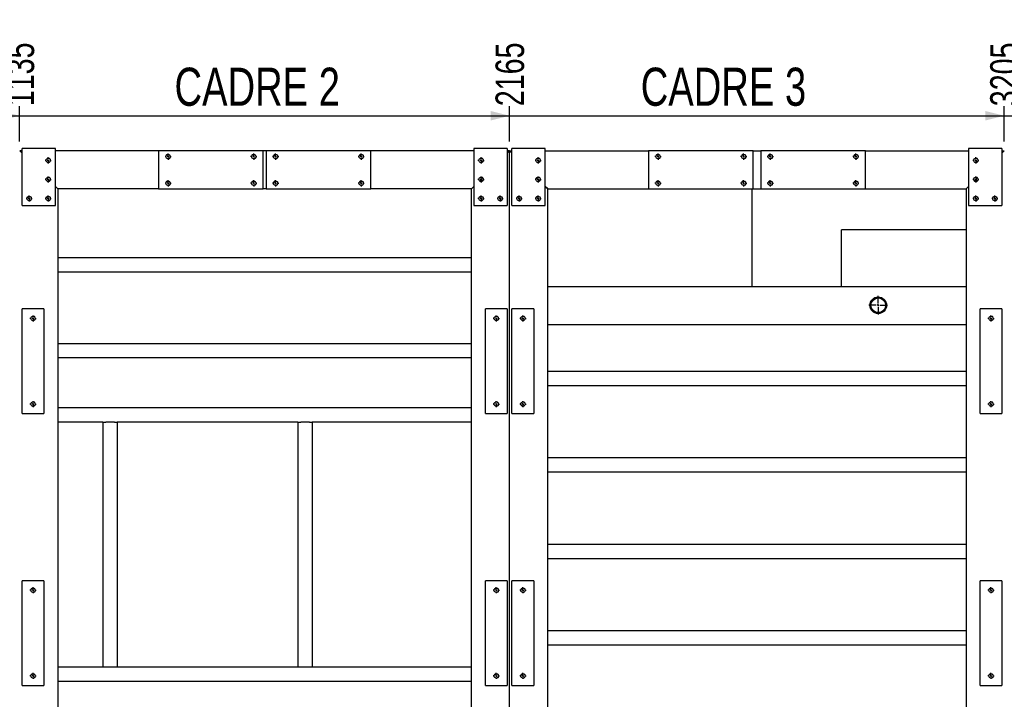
# Model space of a CAD drawing. Header units: millimetres. Extents: x 5 to 589, y 5 to 415.
# Tile 6 of 21: x 92 to 196, y 153 to 225. Entities that reach past the tile are written whole.
import ezdxf

# ---------------------------------------------------------------- set-up
doc = ezdxf.new("R2010")
doc.units = ezdxf.units.MM
doc.linetypes.add('CENTERX2', pattern=[20.32, 12.7, -2.54, 2.54, -2.54])
for name, color, linetype in [('COTES', 1, 'Continuous'), ('NOTES', 6, 'Continuous'), ('TRAIT-MIXTES', 3, 'CENTERX2')]:
    doc.layers.add(name, color=color, linetype=linetype)
doc.layers.add('TRAIT-FORT', color=4, linetype='Continuous', lineweight=25)
doc.styles.add('SLDTEXTSTYLE0', font='TXT', dxfattribs={"width": 0.75})
doc.dimstyles.new('SLDDIMSTYLE1', dxfattribs={"dimtxt": 3, "dimasz": 2, "dimexe": 0, "dimexo": 0.0625, "dimgap": 0.75, "dimtad": 0, "dimtih": 1, "dimtoh": 1, "dimdec": 0, "dimlfac": 20, "dimrnd": 1e-09, "dimzin": 12, "dimdsep": 46, "dimtxsty": 'SLDTEXTSTYLE0', "dimsah": 1, "dimcen": 0.09, "dimadec": 0, "dimazin": 3, "dimtfac": 1, "dimtdec": 0, "dimtofl": 0, "dimtmove": 0, "dimatfit": 3, "dimfxl": 1, "dimfrac": 2, "dimtolj": 1, "dimtzin": 12, "dimarcsym": 0})

# ---------------------------------------------------------------- blocks, each defined once
blk = doc.blocks.new('_D_115')
at = {"layer": 'COTES', "color": 1, "transparency": 16777216}
for p, q in [((92.23, 211.9), (92.23, 215.59)), ((35.48, 214.59), (92.23, 214.59))]:
    blk.add_line(p, q, dxfattribs=at)
blk.add_solid([(92.23, 214.59), (90.23, 215.09), (90.23, 214.09)], dxfattribs=at)
at = {"layer": 'COTES', "color": 1, "transparency": 16777216, "insert": (90.75, 215.59), "char_height": 3, "attachment_point": 1, "rotation": 90, "style": 'SLDTEXTSTYLE0'}
blk.add_mtext('1135', dxfattribs=at)
blk = doc.blocks.new('_D_116')
at = {"layer": 'COTES', "color": 1, "transparency": 16777216}
for p, q in [((143.73, 211.9), (143.73, 215.59)), ((92.23, 214.59), (143.73, 214.59))]:
    blk.add_line(p, q, dxfattribs=at)
blk.add_solid([(143.73, 214.59), (141.73, 215.09), (141.73, 214.09)], dxfattribs=at)
at = {"layer": 'COTES', "color": 1, "transparency": 16777216, "insert": (142.25, 215.59), "char_height": 3, "attachment_point": 1, "rotation": 90, "style": 'SLDTEXTSTYLE0'}
blk.add_mtext('2165', dxfattribs=at)
blk = doc.blocks.new('_D_117')
at = {"layer": 'COTES', "color": 1, "transparency": 16777216}
for p, q in [((195.73, 211.9), (195.73, 215.59)), ((143.73, 214.59), (195.73, 214.59))]:
    blk.add_line(p, q, dxfattribs=at)
blk.add_solid([(195.73, 214.59), (193.73, 215.09), (193.73, 214.09)], dxfattribs=at)
at = {"layer": 'COTES', "color": 1, "transparency": 16777216, "insert": (194.25, 215.59), "char_height": 3, "attachment_point": 1, "rotation": 90, "style": 'SLDTEXTSTYLE0'}
blk.add_mtext('3205', dxfattribs=at)
blk = doc.blocks.new('_D_118')
at = {"layer": 'COTES', "color": 1, "transparency": 16777216}
for p, q in [((257.23, 211.9), (257.23, 215.59)), ((195.73, 214.59), (257.23, 214.59))]:
    blk.add_line(p, q, dxfattribs=at)
blk.add_solid([(257.23, 214.59), (255.23, 215.09), (255.23, 214.09)], dxfattribs=at)
at = {"layer": 'COTES', "color": 1, "transparency": 16777216, "insert": (255.75, 215.59), "char_height": 3, "attachment_point": 1, "rotation": 90, "style": 'SLDTEXTSTYLE0'}
blk.add_mtext('4435', dxfattribs=at)
blk = doc.blocks.new('_D_119')
at = {"layer": 'COTES', "color": 1, "transparency": 16777216}
for p, q in [((305.73, 211.9), (305.73, 215.59)), ((257.23, 214.59), (305.73, 214.59))]:
    blk.add_line(p, q, dxfattribs=at)
blk.add_solid([(305.73, 214.59), (303.73, 215.09), (303.73, 214.09)], dxfattribs=at)
at = {"layer": 'COTES', "color": 1, "transparency": 16777216, "insert": (304.25, 215.59), "char_height": 3, "attachment_point": 1, "rotation": 90, "style": 'SLDTEXTSTYLE0'}
blk.add_mtext('5405', dxfattribs=at)
blk = doc.blocks.new('_D_120')
at = {"layer": 'COTES', "color": 1, "transparency": 16777216}
for p, q in [((369.73, 211.9), (369.73, 215.59)), ((305.73, 214.59), (369.73, 214.59))]:
    blk.add_line(p, q, dxfattribs=at)
blk.add_solid([(369.73, 214.59), (367.73, 215.09), (367.73, 214.09)], dxfattribs=at)
at = {"layer": 'COTES', "color": 1, "transparency": 16777216, "insert": (368.25, 215.59), "char_height": 3, "attachment_point": 1, "rotation": 90, "style": 'SLDTEXTSTYLE0'}
blk.add_mtext('6685', dxfattribs=at)
blk = doc.blocks.new('SW_CENTERMARKSYMBOL_77')
at = {"layer": 'TRAIT-MIXTES', "color": 0}
for p, q in [((-0.2, 0), (-0.325, 0)), ((0, 0), (-0.1, 0)), ((0, 0.2), (0, 0.325)), ((0, 0), (0, 0.1)), ((0, 0), (0, -0.1)), ((0, 0), (0.1, 0)), ((0.2, 0), (0.325, 0)), ((0, -0.2), (0, -0.325))]:
    blk.add_line(p, q, dxfattribs=at)
blk = doc.blocks.new('SW_CENTERMARKSYMBOL_78')
at = {"layer": 'TRAIT-MIXTES', "color": 0}
for p, q in [((-0.2, 0), (-0.325, 0)), ((0, 0), (-0.1, 0)), ((0, 0.2), (0, 0.325)), ((0, 0), (0, 0.1)), ((0, 0), (0, -0.1)), ((0, 0), (0.1, 0)), ((0.2, 0), (0.325, 0)), ((0, -0.2), (0, -0.325))]:
    blk.add_line(p, q, dxfattribs=at)
blk = doc.blocks.new('SW_CENTERMARKSYMBOL_122')
at = {"layer": 'TRAIT-MIXTES', "color": 0}
for p, q in [((-0.2, 0), (-0.975, 0)), ((0, 0), (-0.1, 0)), ((0, 0.2), (0, 0.975)), ((0, 0), (0, 0.1)), ((0, 0), (0, -0.1)), ((0, 0), (0.1, 0)), ((0.2, 0), (0.975, 0)), ((0, -0.2), (0, -0.975))]:
    blk.add_line(p, q, dxfattribs=at)
blk = doc.blocks.new('SW_CENTERMARKSYMBOL_154')
at = {"layer": 'TRAIT-MIXTES', "color": 0}
for p, q in [((-0.2, 0), (-0.325, 0)), ((0, 0), (-0.1, 0)), ((0, 0.2), (0, 0.325)), ((0, 0), (0, 0.1)), ((0, 0), (0, -0.1)), ((0, 0), (0.1, 0)), ((0.2, 0), (0.325, 0)), ((0, -0.2), (0, -0.325))]:
    blk.add_line(p, q, dxfattribs=at)
blk = doc.blocks.new('SW_CENTERMARKSYMBOL_155')
at = {"layer": 'TRAIT-MIXTES', "color": 0}
for p, q in [((-0.2, 0), (-0.325, 0)), ((0, 0), (-0.1, 0)), ((0, 0.2), (0, 0.325)), ((0, 0), (0, 0.1)), ((0, 0), (0, -0.1)), ((0, 0), (0.1, 0)), ((0.2, 0), (0.325, 0)), ((0, -0.2), (0, -0.325))]:
    blk.add_line(p, q, dxfattribs=at)
blk = doc.blocks.new('SW_CENTERMARKSYMBOL_156')
at = {"layer": 'TRAIT-MIXTES', "color": 0}
for p, q in [((-0.2, 0), (-0.325, 0)), ((0, 0), (-0.1, 0)), ((0, 0.2), (0, 0.325)), ((0, 0), (0, 0.1)), ((0, 0), (0, -0.1)), ((0, 0), (0.1, 0)), ((0.2, 0), (0.325, 0)), ((0, -0.2), (0, -0.325))]:
    blk.add_line(p, q, dxfattribs=at)
blk = doc.blocks.new('SW_CENTERMARKSYMBOL_157')
at = {"layer": 'TRAIT-MIXTES', "color": 0}
for p, q in [((-0.2, 0), (-0.325, 0)), ((0, 0), (-0.1, 0)), ((0, 0.2), (0, 0.325)), ((0, 0), (0, 0.1)), ((0, 0), (0, -0.1)), ((0, 0), (0.1, 0)), ((0.2, 0), (0.325, 0)), ((0, -0.2), (0, -0.325))]:
    blk.add_line(p, q, dxfattribs=at)
blk = doc.blocks.new('SW_CENTERMARKSYMBOL_159')
at = {"layer": 'TRAIT-MIXTES', "color": 0}
for p, q in [((-0.2, 0), (-0.325, 0)), ((0, 0), (-0.1, 0)), ((0, 0.2), (0, 0.325)), ((0, 0), (0, 0.1)), ((0, 0), (0, -0.1)), ((0, 0), (0.1, 0)), ((0.2, 0), (0.325, 0)), ((0, -0.2), (0, -0.325))]:
    blk.add_line(p, q, dxfattribs=at)
blk = doc.blocks.new('SW_CENTERMARKSYMBOL_160')
at = {"layer": 'TRAIT-MIXTES', "color": 0}
for p, q in [((-0.2, 0), (-0.325, 0)), ((0, 0), (-0.1, 0)), ((0, 0.2), (0, 0.325)), ((0, 0), (0, 0.1)), ((0, 0), (0, -0.1)), ((0, 0), (0.1, 0)), ((0.2, 0), (0.325, 0)), ((0, -0.2), (0, -0.325))]:
    blk.add_line(p, q, dxfattribs=at)
blk = doc.blocks.new('SW_CENTERMARKSYMBOL_191')
at = {"layer": 'TRAIT-MIXTES', "color": 0}
for p, q in [((-0.2, 0), (-0.325, 0)), ((0, 0), (-0.1, 0)), ((0, 0.2), (0, 0.325)), ((0, 0), (0, 0.1)), ((0, 0), (0, -0.1)), ((0, 0), (0.1, 0)), ((0.2, 0), (0.325, 0)), ((0, -0.2), (0, -0.325))]:
    blk.add_line(p, q, dxfattribs=at)
blk = doc.blocks.new('SW_CENTERMARKSYMBOL_192')
at = {"layer": 'TRAIT-MIXTES', "color": 0}
for p, q in [((-0.2, 0), (-0.325, 0)), ((0, 0), (-0.1, 0)), ((0, 0.2), (0, 0.325)), ((0, 0), (0, 0.1)), ((0, 0), (0, -0.1)), ((0, 0), (0.1, 0)), ((0.2, 0), (0.325, 0)), ((0, -0.2), (0, -0.325))]:
    blk.add_line(p, q, dxfattribs=at)
blk = doc.blocks.new('SW_CENTERMARKSYMBOL_193')
at = {"layer": 'TRAIT-MIXTES', "color": 0}
for p, q in [((-0.2, 0), (-0.325, 0)), ((0, 0), (-0.1, 0)), ((0, 0.2), (0, 0.325)), ((0, 0), (0, 0.1)), ((0, 0), (0, -0.1)), ((0, 0), (0.1, 0)), ((0.2, 0), (0.325, 0)), ((0, -0.2), (0, -0.325))]:
    blk.add_line(p, q, dxfattribs=at)
blk = doc.blocks.new('SW_CENTERMARKSYMBOL_194')
at = {"layer": 'TRAIT-MIXTES', "color": 0}
for p, q in [((-0.2, 0), (-0.325, 0)), ((0, 0), (-0.1, 0)), ((0, 0.2), (0, 0.325)), ((0, 0), (0, 0.1)), ((0, 0), (0, -0.1)), ((0, 0), (0.1, 0)), ((0.2, 0), (0.325, 0)), ((0, -0.2), (0, -0.325))]:
    blk.add_line(p, q, dxfattribs=at)
blk = doc.blocks.new('SW_CENTERMARKSYMBOL_195')
at = {"layer": 'TRAIT-MIXTES', "color": 0}
for p, q in [((-0.2, 0), (-0.325, 0)), ((0, 0), (-0.1, 0)), ((0, 0.2), (0, 0.325)), ((0, 0), (0, 0.1)), ((0, 0), (0, -0.1)), ((0, 0), (0.1, 0)), ((0.2, 0), (0.325, 0)), ((0, -0.2), (0, -0.325))]:
    blk.add_line(p, q, dxfattribs=at)
blk = doc.blocks.new('SW_CENTERMARKSYMBOL_196')
at = {"layer": 'TRAIT-MIXTES', "color": 0}
for p, q in [((-0.2, 0), (-0.325, 0)), ((0, 0), (-0.1, 0)), ((0, 0.2), (0, 0.325)), ((0, 0), (0, 0.1)), ((0, 0), (0, -0.1)), ((0, 0), (0.1, 0)), ((0.2, 0), (0.325, 0)), ((0, -0.2), (0, -0.325))]:
    blk.add_line(p, q, dxfattribs=at)
blk = doc.blocks.new('SW_CENTERMARKSYMBOL_201')
at = {"layer": 'TRAIT-MIXTES', "color": 0}
for p, q in [((-0.2, 0), (-0.325, 0)), ((0, 0), (-0.1, 0)), ((0, 0.2), (0, 0.325)), ((0, 0), (0, 0.1)), ((0, 0), (0, -0.1)), ((0, 0), (0.1, 0)), ((0.2, 0), (0.325, 0)), ((0, -0.2), (0, -0.325))]:
    blk.add_line(p, q, dxfattribs=at)
blk = doc.blocks.new('SW_CENTERMARKSYMBOL_202')
at = {"layer": 'TRAIT-MIXTES', "color": 0}
for p, q in [((-0.2, 0), (-0.325, 0)), ((0, 0), (-0.1, 0)), ((0, 0.2), (0, 0.325)), ((0, 0), (0, 0.1)), ((0, 0), (0, -0.1)), ((0, 0), (0.1, 0)), ((0.2, 0), (0.325, 0)), ((0, -0.2), (0, -0.325))]:
    blk.add_line(p, q, dxfattribs=at)
blk = doc.blocks.new('SW_CENTERMARKSYMBOL_203')
at = {"layer": 'TRAIT-MIXTES', "color": 0}
for p, q in [((-0.2, 0), (-0.325, 0)), ((0, 0), (-0.1, 0)), ((0, 0.2), (0, 0.325)), ((0, 0), (0, 0.1)), ((0, 0), (0, -0.1)), ((0, 0), (0.1, 0)), ((0.2, 0), (0.325, 0)), ((0, -0.2), (0, -0.325))]:
    blk.add_line(p, q, dxfattribs=at)
blk = doc.blocks.new('SW_CENTERMARKSYMBOL_204')
at = {"layer": 'TRAIT-MIXTES', "color": 0}
for p, q in [((-0.2, 0), (-0.325, 0)), ((0, 0), (-0.1, 0)), ((0, 0.2), (0, 0.325)), ((0, 0), (0, 0.1)), ((0, 0), (0, -0.1)), ((0, 0), (0.1, 0)), ((0.2, 0), (0.325, 0)), ((0, -0.2), (0, -0.325))]:
    blk.add_line(p, q, dxfattribs=at)
blk = doc.blocks.new('SW_CENTERMARKSYMBOL_215')
at = {"layer": 'TRAIT-MIXTES', "color": 0}
for p, q in [((-0.2, 0), (-0.325, 0)), ((0, 0), (-0.1, 0)), ((0, 0.2), (0, 0.325)), ((0, 0), (0, 0.1)), ((0, 0), (0, -0.1)), ((0, 0), (0.1, 0)), ((0.2, 0), (0.325, 0)), ((0, -0.2), (0, -0.325))]:
    blk.add_line(p, q, dxfattribs=at)
blk = doc.blocks.new('SW_CENTERMARKSYMBOL_216')
at = {"layer": 'TRAIT-MIXTES', "color": 0}
for p, q in [((-0.2, 0), (-0.325, 0)), ((0, 0), (-0.1, 0)), ((0, 0.2), (0, 0.325)), ((0, 0), (0, 0.1)), ((0, 0), (0, -0.1)), ((0, 0), (0.1, 0)), ((0.2, 0), (0.325, 0)), ((0, -0.2), (0, -0.325))]:
    blk.add_line(p, q, dxfattribs=at)
blk = doc.blocks.new('SW_CENTERMARKSYMBOL_238')
at = {"layer": 'TRAIT-MIXTES', "color": 0}
for p, q in [((-0.2, 0), (-0.325, 0)), ((0, 0), (-0.1, 0)), ((0, 0.2), (0, 0.325)), ((0, 0), (0, 0.1)), ((0, 0), (0, -0.1)), ((0, 0), (0.1, 0)), ((0.2, 0), (0.325, 0)), ((0, -0.2), (0, -0.325))]:
    blk.add_line(p, q, dxfattribs=at)
blk = doc.blocks.new('SW_CENTERMARKSYMBOL_239')
at = {"layer": 'TRAIT-MIXTES', "color": 0}
for p, q in [((-0.2, 0), (-0.325, 0)), ((0, 0), (-0.1, 0)), ((0, 0.2), (0, 0.325)), ((0, 0), (0, 0.1)), ((0, 0), (0, -0.1)), ((0, 0), (0.1, 0)), ((0.2, 0), (0.325, 0)), ((0, -0.2), (0, -0.325))]:
    blk.add_line(p, q, dxfattribs=at)
blk = doc.blocks.new('SW_CENTERMARKSYMBOL_253')
at = {"layer": 'TRAIT-MIXTES', "color": 0}
for p, q in [((-0.2, 0), (-0.325, 0)), ((0, 0), (-0.1, 0)), ((0, 0.2), (0, 0.325)), ((0, 0), (0, 0.1)), ((0, 0), (0, -0.1)), ((0, 0), (0.1, 0)), ((0.2, 0), (0.325, 0)), ((0, -0.2), (0, -0.325))]:
    blk.add_line(p, q, dxfattribs=at)
blk = doc.blocks.new('SW_CENTERMARKSYMBOL_254')
at = {"layer": 'TRAIT-MIXTES', "color": 0}
for p, q in [((-0.2, 0), (-0.325, 0)), ((0, 0), (-0.1, 0)), ((0, 0.2), (0, 0.325)), ((0, 0), (0, 0.1)), ((0, 0), (0, -0.1)), ((0, 0), (0.1, 0)), ((0.2, 0), (0.325, 0)), ((0, -0.2), (0, -0.325))]:
    blk.add_line(p, q, dxfattribs=at)
blk = doc.blocks.new('SW_CENTERMARKSYMBOL_255')
at = {"layer": 'TRAIT-MIXTES', "color": 0}
for p, q in [((-0.2, 0), (-0.325, 0)), ((0, 0), (-0.1, 0)), ((0, 0.2), (0, 0.325)), ((0, 0), (0, 0.1)), ((0, 0), (0, -0.1)), ((0, 0), (0.1, 0)), ((0.2, 0), (0.325, 0)), ((0, -0.2), (0, -0.325))]:
    blk.add_line(p, q, dxfattribs=at)
blk = doc.blocks.new('SW_CENTERMARKSYMBOL_256')
at = {"layer": 'TRAIT-MIXTES', "color": 0}
for p, q in [((-0.2, 0), (-0.325, 0)), ((0, 0), (-0.1, 0)), ((0, 0.2), (0, 0.325)), ((0, 0), (0, 0.1)), ((0, 0), (0, -0.1)), ((0, 0), (0.1, 0)), ((0.2, 0), (0.325, 0)), ((0, -0.2), (0, -0.325))]:
    blk.add_line(p, q, dxfattribs=at)
blk = doc.blocks.new('SW_CENTERMARKSYMBOL_266')
at = {"layer": 'TRAIT-MIXTES', "color": 0}
for p, q in [((-0.2, 0), (-0.325, 0)), ((0, 0), (-0.1, 0)), ((0, 0.2), (0, 0.325)), ((0, 0), (0, 0.1)), ((0, 0), (0, -0.1)), ((0, 0), (0.1, 0)), ((0.2, 0), (0.325, 0)), ((0, -0.2), (0, -0.325))]:
    blk.add_line(p, q, dxfattribs=at)
blk = doc.blocks.new('SW_CENTERMARKSYMBOL_267')
at = {"layer": 'TRAIT-MIXTES', "color": 0}
for p, q in [((-0.2, 0), (-0.325, 0)), ((0, 0), (-0.1, 0)), ((0, 0.2), (0, 0.325)), ((0, 0), (0, 0.1)), ((0, 0), (0, -0.1)), ((0, 0), (0.1, 0)), ((0.2, 0), (0.325, 0)), ((0, -0.2), (0, -0.325))]:
    blk.add_line(p, q, dxfattribs=at)
blk = doc.blocks.new('SW_CENTERMARKSYMBOL_268')
at = {"layer": 'TRAIT-MIXTES', "color": 0}
for p, q in [((-0.2, 0), (-0.325, 0)), ((0, 0), (-0.1, 0)), ((0, 0.2), (0, 0.325)), ((0, 0), (0, 0.1)), ((0, 0), (0, -0.1)), ((0, 0), (0.1, 0)), ((0.2, 0), (0.325, 0)), ((0, -0.2), (0, -0.325))]:
    blk.add_line(p, q, dxfattribs=at)
blk = doc.blocks.new('SW_CENTERMARKSYMBOL_269')
at = {"layer": 'TRAIT-MIXTES', "color": 0}
for p, q in [((-0.2, 0), (-0.325, 0)), ((0, 0), (-0.1, 0)), ((0, 0.2), (0, 0.325)), ((0, 0), (0, 0.1)), ((0, 0), (0, -0.1)), ((0, 0), (0.1, 0)), ((0.2, 0), (0.325, 0)), ((0, -0.2), (0, -0.325))]:
    blk.add_line(p, q, dxfattribs=at)
blk = doc.blocks.new('SW_CENTERMARKSYMBOL_270')
at = {"layer": 'TRAIT-MIXTES', "color": 0}
for p, q in [((-0.2, 0), (-0.325, 0)), ((0, 0), (-0.1, 0)), ((0, 0.2), (0, 0.325)), ((0, 0), (0, 0.1)), ((0, 0), (0, -0.1)), ((0, 0), (0.1, 0)), ((0.2, 0), (0.325, 0)), ((0, -0.2), (0, -0.325))]:
    blk.add_line(p, q, dxfattribs=at)
blk = doc.blocks.new('SW_CENTERMARKSYMBOL_271')
at = {"layer": 'TRAIT-MIXTES', "color": 0}
for p, q in [((-0.2, 0), (-0.325, 0)), ((0, 0), (-0.1, 0)), ((0, 0.2), (0, 0.325)), ((0, 0), (0, 0.1)), ((0, 0), (0, -0.1)), ((0, 0), (0.1, 0)), ((0.2, 0), (0.325, 0)), ((0, -0.2), (0, -0.325))]:
    blk.add_line(p, q, dxfattribs=at)
blk = doc.blocks.new('SW_CENTERMARKSYMBOL_280')
at = {"layer": 'TRAIT-MIXTES', "color": 0}
for p, q in [((-0.2, 0), (-0.325, 0)), ((0, 0), (-0.1, 0)), ((0, 0.2), (0, 0.325)), ((0, 0), (0, 0.1)), ((0, 0), (0, -0.1)), ((0, 0), (0.1, 0)), ((0.2, 0), (0.325, 0)), ((0, -0.2), (0, -0.325))]:
    blk.add_line(p, q, dxfattribs=at)
blk = doc.blocks.new('SW_CENTERMARKSYMBOL_281')
at = {"layer": 'TRAIT-MIXTES', "color": 0}
for p, q in [((-0.2, 0), (-0.325, 0)), ((0, 0), (-0.1, 0)), ((0, 0.2), (0, 0.325)), ((0, 0), (0, 0.1)), ((0, 0), (0, -0.1)), ((0, 0), (0.1, 0)), ((0.2, 0), (0.325, 0)), ((0, -0.2), (0, -0.325))]:
    blk.add_line(p, q, dxfattribs=at)
blk = doc.blocks.new('SW_CENTERMARKSYMBOL_282')
at = {"layer": 'TRAIT-MIXTES', "color": 0}
for p, q in [((-0.2, 0), (-0.325, 0)), ((0, 0), (-0.1, 0)), ((0, 0.2), (0, 0.325)), ((0, 0), (0, 0.1)), ((0, 0), (0, -0.1)), ((0, 0), (0.1, 0)), ((0.2, 0), (0.325, 0)), ((0, -0.2), (0, -0.325))]:
    blk.add_line(p, q, dxfattribs=at)
blk = doc.blocks.new('SW_CENTERMARKSYMBOL_283')
at = {"layer": 'TRAIT-MIXTES', "color": 0}
for p, q in [((-0.2, 0), (-0.325, 0)), ((0, 0), (-0.1, 0)), ((0, 0.2), (0, 0.325)), ((0, 0), (0, 0.1)), ((0, 0), (0, -0.1)), ((0, 0), (0.1, 0)), ((0.2, 0), (0.325, 0)), ((0, -0.2), (0, -0.325))]:
    blk.add_line(p, q, dxfattribs=at)
blk = doc.blocks.new('SW_CENTERMARKSYMBOL_330')
at = {"layer": 'TRAIT-MIXTES', "color": 0}
for p, q in [((-0.2, 0), (-0.325, 0)), ((0, 0), (-0.1, 0)), ((0, 0.2), (0, 0.325)), ((0, 0), (0, 0.1)), ((0, 0), (0, -0.1)), ((0, 0), (0.1, 0)), ((0.2, 0), (0.325, 0)), ((0, -0.2), (0, -0.325))]:
    blk.add_line(p, q, dxfattribs=at)
blk = doc.blocks.new('SW_CENTERMARKSYMBOL_331')
at = {"layer": 'TRAIT-MIXTES', "color": 0}
for p, q in [((-0.2, 0), (-0.325, 0)), ((0, 0), (-0.1, 0)), ((0, 0.2), (0, 0.325)), ((0, 0), (0, 0.1)), ((0, 0), (0, -0.1)), ((0, 0), (0.1, 0)), ((0.2, 0), (0.325, 0)), ((0, -0.2), (0, -0.325))]:
    blk.add_line(p, q, dxfattribs=at)
blk = doc.blocks.new('SW_CENTERMARKSYMBOL_370')
at = {"layer": 'TRAIT-MIXTES', "color": 0}
for p, q in [((-0.2, 0), (-0.325, 0)), ((0, 0), (-0.1, 0)), ((0, 0.2), (0, 0.325)), ((0, 0), (0, 0.1)), ((0, 0), (0, -0.1)), ((0, 0), (0.1, 0)), ((0.2, 0), (0.325, 0)), ((0, -0.2), (0, -0.325))]:
    blk.add_line(p, q, dxfattribs=at)
blk = doc.blocks.new('SW_CENTERMARKSYMBOL_371')
at = {"layer": 'TRAIT-MIXTES', "color": 0}
for p, q in [((-0.2, 0), (-0.325, 0)), ((0, 0), (-0.1, 0)), ((0, 0.2), (0, 0.325)), ((0, 0), (0, 0.1)), ((0, 0), (0, -0.1)), ((0, 0), (0.1, 0)), ((0.2, 0), (0.325, 0)), ((0, -0.2), (0, -0.325))]:
    blk.add_line(p, q, dxfattribs=at)
blk = doc.blocks.new('SW_CENTERMARKSYMBOL_372')
at = {"layer": 'TRAIT-MIXTES', "color": 0}
for p, q in [((-0.2, 0), (-0.325, 0)), ((0, 0), (-0.1, 0)), ((0, 0.2), (0, 0.325)), ((0, 0), (0, 0.1)), ((0, 0), (0, -0.1)), ((0, 0), (0.1, 0)), ((0.2, 0), (0.325, 0)), ((0, -0.2), (0, -0.325))]:
    blk.add_line(p, q, dxfattribs=at)
blk = doc.blocks.new('SW_CENTERMARKSYMBOL_373')
at = {"layer": 'TRAIT-MIXTES', "color": 0}
for p, q in [((-0.2, 0), (-0.325, 0)), ((0, 0), (-0.1, 0)), ((0, 0.2), (0, 0.325)), ((0, 0), (0, 0.1)), ((0, 0), (0, -0.1)), ((0, 0), (0.1, 0)), ((0.2, 0), (0.325, 0)), ((0, -0.2), (0, -0.325))]:
    blk.add_line(p, q, dxfattribs=at)
blk = doc.blocks.new('SW_CENTERMARKSYMBOL_387')
at = {"layer": 'TRAIT-MIXTES', "color": 0}
for p, q in [((-0.2, 0), (-0.325, 0)), ((0, 0), (-0.1, 0)), ((0, 0.2), (0, 0.325)), ((0, 0), (0, 0.1)), ((0, 0), (0, -0.1)), ((0, 0), (0.1, 0)), ((0.2, 0), (0.325, 0)), ((0, -0.2), (0, -0.325))]:
    blk.add_line(p, q, dxfattribs=at)
blk = doc.blocks.new('SW_CENTERMARKSYMBOL_388')
at = {"layer": 'TRAIT-MIXTES', "color": 0}
for p, q in [((-0.2, 0), (-0.325, 0)), ((0, 0), (-0.1, 0)), ((0, 0.2), (0, 0.325)), ((0, 0), (0, 0.1)), ((0, 0), (0, -0.1)), ((0, 0), (0.1, 0)), ((0.2, 0), (0.325, 0)), ((0, -0.2), (0, -0.325))]:
    blk.add_line(p, q, dxfattribs=at)
blk = doc.blocks.new('SW_CENTERMARKSYMBOL_389')
at = {"layer": 'TRAIT-MIXTES', "color": 0}
for p, q in [((-0.2, 0), (-0.325, 0)), ((0, 0), (-0.1, 0)), ((0, 0.2), (0, 0.325)), ((0, 0), (0, 0.1)), ((0, 0), (0, -0.1)), ((0, 0), (0.1, 0)), ((0.2, 0), (0.325, 0)), ((0, -0.2), (0, -0.325))]:
    blk.add_line(p, q, dxfattribs=at)
blk = doc.blocks.new('SW_CENTERMARKSYMBOL_390')
at = {"layer": 'TRAIT-MIXTES', "color": 0}
for p, q in [((-0.2, 0), (-0.325, 0)), ((0, 0), (-0.1, 0)), ((0, 0.2), (0, 0.325)), ((0, 0), (0, 0.1)), ((0, 0), (0, -0.1)), ((0, 0), (0.1, 0)), ((0.2, 0), (0.325, 0)), ((0, -0.2), (0, -0.325))]:
    blk.add_line(p, q, dxfattribs=at)
blk = doc.blocks.new('SW_CENTERMARKSYMBOL_435')
at = {"layer": 'TRAIT-MIXTES', "color": 0}
for p, q in [((-0.2, 0), (-0.325, 0)), ((0, 0), (-0.1, 0)), ((0, 0.2), (0, 0.325)), ((0, 0), (0, 0.1)), ((0, 0), (0, -0.1)), ((0, 0), (0.1, 0)), ((0.2, 0), (0.325, 0)), ((0, -0.2), (0, -0.325))]:
    blk.add_line(p, q, dxfattribs=at)
blk = doc.blocks.new('SW_CENTERMARKSYMBOL_436')
at = {"layer": 'TRAIT-MIXTES', "color": 0}
for p, q in [((-0.2, 0), (-0.325, 0)), ((0, 0), (-0.1, 0)), ((0, 0.2), (0, 0.325)), ((0, 0), (0, 0.1)), ((0, 0), (0, -0.1)), ((0, 0), (0.1, 0)), ((0.2, 0), (0.325, 0)), ((0, -0.2), (0, -0.325))]:
    blk.add_line(p, q, dxfattribs=at)

msp = doc.modelspace()

# ---------------------------------------------------------------- linework, layer by layer
at = {"lineweight": 18}
for centre in [(95.233, 209.896), (107.833, 210.296), (116.833, 210.296), (119.133, 210.296), (128.133, 210.296), (140.733, 209.896), (146.733, 209.896), (159.333, 210.296), (168.333, 210.296), (171.133, 210.296), (180.133, 210.296), (192.733, 209.896), (95.233, 207.896), (140.733, 207.896), (146.733, 207.896), (192.733, 207.896), (107.833, 207.496), (116.833, 207.496), (119.133, 207.496), (128.133, 207.496), (159.333, 207.496), (168.333, 207.496), (171.133, 207.496), (180.133, 207.496), (93.233, 205.896), (95.233, 205.896), (140.733, 205.896), (142.733, 205.896), (144.733, 205.896), (146.733, 205.896), (192.733, 205.896), (194.733, 205.896), (93.633, 193.296), (142.333, 193.296), (145.133, 193.296), (194.333, 193.296), (93.633, 184.296), (142.333, 184.296), (145.133, 184.296), (194.333, 184.296), (93.633, 164.746), (142.333, 164.746), (145.133, 164.746), (194.333, 164.746), (93.633, 155.746), (142.333, 155.746), (145.133, 155.746), (194.333, 155.746)]:
    msp.add_arc(centre, 0.25, 255, 195, dxfattribs=at)
at = {"layer": 'TRAIT-FORT', "color": 4, "linetype": 'Continuous', "lineweight": 25}
for p, q in [((95.983, 211.146), (92.483, 211.146)), ((92.483, 205.146), (92.483, 211.146)), ((95.983, 205.146), (95.983, 211.146)), ((139.983, 211.146), (139.983, 205.146)), ((143.483, 211.146), (139.983, 211.146)), ((143.483, 211.146), (143.483, 205.146)), ((147.483, 211.146), (143.983, 211.146)), ((143.983, 205.146), (143.983, 211.146)), ((147.483, 205.146), (147.483, 211.146)), ((191.983, 211.146), (191.983, 205.146)), ((195.483, 211.146), (191.983, 211.146)), ((195.483, 211.146), (195.483, 205.146)), ((92.483, 210.896), (92.233, 210.896)), ((92.483, 210.646), (92.233, 210.896)), ((92.233, 210.896), (92.483, 210.646)), ((106.833, 210.896), (95.983, 210.896)), ((106.833, 210.896), (106.833, 206.896)), ((117.833, 210.896), (106.833, 210.896)), ((118.133, 210.896), (117.833, 210.896)), ((117.833, 206.896), (117.833, 210.896)), ((118.133, 210.896), (118.133, 206.896)), ((129.133, 210.896), (118.133, 210.896)), ((139.983, 210.896), (129.133, 210.896)), ((129.133, 206.896), (129.133, 210.896)), ((143.733, 210.896), (143.483, 210.896)), ((143.733, 210.896), (143.483, 210.646)), ((143.483, 210.646), (143.733, 210.896)), ((143.733, 210.896), (143.983, 210.896)), ((143.983, 210.646), (143.733, 210.896)), ((143.733, 67.396), (143.733, 210.896)), ((143.733, 210.896), (143.983, 210.646)), ((147.483, 210.896), (158.333, 210.896)), ((158.333, 210.896), (158.333, 206.896)), ((169.333, 210.896), (158.333, 210.896)), ((169.333, 210.896), (170.133, 210.896)), ((169.333, 206.896), (169.333, 210.896)), ((170.133, 210.896), (170.133, 206.896)), ((181.133, 210.896), (170.133, 210.896)), ((181.133, 210.896), (191.983, 210.896)), ((181.133, 206.896), (181.133, 210.896)), ((195.483, 210.896), (195.733, 210.896)), ((195.733, 210.896), (195.483, 210.646)), ((195.483, 210.646), (195.733, 210.896)), ((95.392, 207.737), (95.074, 208.055)), ((140.892, 208.055), (140.574, 207.737)), ((146.892, 207.737), (146.574, 208.055)), ((192.892, 208.055), (192.574, 207.737)), ((96.233, 206.896), (95.983, 207.146)), ((95.983, 207.146), (96.233, 206.896)), ((139.983, 207.146), (139.733, 206.896)), ((139.733, 206.896), (139.983, 207.146)), ((147.733, 206.896), (147.483, 207.146)), ((147.483, 207.146), (147.733, 206.896)), ((191.983, 207.146), (191.733, 206.896)), ((191.733, 206.896), (191.983, 207.146)), ((106.833, 206.896), (96.233, 206.896)), ((96.233, 206.896), (96.233, 142.146)), ((106.833, 206.896), (117.833, 206.896)), ((118.133, 206.896), (117.833, 206.896)), ((118.133, 206.896), (129.133, 206.896)), ((139.733, 206.896), (129.133, 206.896)), ((139.733, 142.146), (139.733, 206.896)), ((147.733, 206.896), (158.333, 206.896)), ((147.733, 196.646), (147.733, 206.896)), ((158.333, 206.896), (169.333, 206.896)), ((169.233, 196.646), (169.233, 206.896)), ((169.333, 206.896), (170.133, 206.896)), ((170.133, 206.896), (181.133, 206.896)), ((181.133, 206.896), (191.733, 206.896)), ((191.733, 206.896), (191.733, 196.646)), ((92.483, 205.146), (95.983, 205.146)), ((139.983, 205.146), (143.483, 205.146)), ((143.983, 205.146), (147.483, 205.146)), ((191.983, 205.146), (195.483, 205.146)), ((191.733, 202.618), (178.623, 202.618)), ((178.623, 196.646), (178.623, 202.618)), ((139.733, 199.646), (96.233, 199.646)), ((139.733, 198.146), (96.233, 198.146)), ((147.733, 196.646), (191.733, 196.646)), ((147.733, 196.346), (147.733, 196.646)), ((147.733, 192.946), (147.733, 196.346)), ((191.733, 196.646), (191.733, 196.346)), ((191.733, 196.346), (191.733, 192.946)), ((92.483, 183.296), (92.483, 194.296)), ((94.783, 194.296), (92.483, 194.296)), ((94.783, 194.296), (94.783, 183.296)), ((141.183, 183.296), (141.183, 194.296)), ((143.483, 194.296), (141.183, 194.296)), ((143.483, 194.296), (143.483, 183.296)), ((146.283, 194.296), (143.983, 194.296)), ((143.983, 183.296), (143.983, 194.296)), ((146.283, 194.296), (146.283, 183.296)), ((193.183, 183.296), (193.183, 194.296)), ((195.483, 194.296), (193.183, 194.296)), ((195.483, 194.296), (195.483, 183.296)), ((147.733, 192.646), (147.733, 192.946)), ((147.733, 142.146), (147.733, 192.646)), ((147.733, 192.646), (191.733, 192.646)), ((191.733, 192.946), (191.733, 192.646)), ((191.733, 192.646), (191.733, 142.146)), ((139.733, 190.646), (96.233, 190.646)), ((139.733, 189.146), (96.233, 189.146)), ((191.733, 187.721), (147.733, 187.721)), ((191.733, 186.221), (147.733, 186.221)), ((92.483, 183.296), (94.783, 183.296)), ((139.733, 183.896), (96.233, 183.896)), ((141.183, 183.296), (143.483, 183.296)), ((143.983, 183.296), (146.283, 183.296)), ((193.183, 183.296), (195.483, 183.296)), ((100.983, 182.396), (96.233, 182.396)), ((100.983, 182.396), (100.983, 156.646)), ((100.983, 182.396), (101.283, 182.396)), ((102.183, 182.396), (101.283, 182.396)), ((102.183, 182.396), (102.483, 182.396)), ((121.483, 182.396), (102.483, 182.396)), ((102.483, 182.396), (102.483, 156.646)), ((121.483, 182.396), (121.483, 156.646)), ((121.483, 182.396), (121.783, 182.396)), ((122.683, 182.396), (121.783, 182.396)), ((122.683, 182.396), (122.983, 182.396)), ((139.733, 182.396), (122.983, 182.396)), ((122.983, 182.396), (122.983, 156.646)), ((191.733, 178.64), (147.733, 178.64)), ((191.733, 177.14), (147.733, 177.14)), ((191.733, 169.559), (147.733, 169.559)), ((191.733, 168.059), (147.733, 168.059)), ((94.783, 165.746), (92.483, 165.746)), ((92.483, 154.746), (92.483, 165.746)), ((94.783, 165.746), (94.783, 154.746)), ((141.183, 154.746), (141.183, 165.746)), ((143.483, 165.746), (141.183, 165.746)), ((143.483, 165.746), (143.483, 154.746)), ((146.283, 165.746), (143.983, 165.746)), ((143.983, 154.746), (143.983, 165.746)), ((146.283, 165.746), (146.283, 154.746)), ((193.183, 154.746), (193.183, 165.746)), ((195.483, 165.746), (193.183, 165.746)), ((195.483, 165.746), (195.483, 154.746)), ((191.733, 160.477), (147.733, 160.477)), ((191.733, 158.977), (147.733, 158.977)), ((100.983, 156.646), (96.233, 156.646)), ((101.283, 156.646), (100.983, 156.646)), ((102.183, 156.646), (101.283, 156.646)), ((102.483, 156.646), (102.183, 156.646)), ((121.483, 156.646), (102.483, 156.646)), ((121.783, 156.646), (121.483, 156.646)), ((122.683, 156.646), (121.783, 156.646)), ((122.983, 156.646), (122.683, 156.646)), ((139.733, 156.646), (122.983, 156.646)), ((92.483, 154.746), (94.783, 154.746)), ((139.733, 155.146), (96.233, 155.146)), ((141.183, 154.746), (143.483, 154.746)), ((143.983, 154.746), (146.283, 154.746)), ((193.183, 154.746), (195.483, 154.746))]:
    msp.add_line(p, q, dxfattribs=at)
for centre, radius in [((95.233, 209.896), 0.225), ((107.833, 210.296), 0.225), ((116.833, 210.296), 0.225), ((119.133, 210.296), 0.225), ((128.133, 210.296), 0.225), ((140.733, 209.896), 0.225), ((146.733, 209.896), 0.225), ((159.333, 210.296), 0.225), ((168.333, 210.296), 0.225), ((171.133, 210.296), 0.225), ((180.133, 210.296), 0.225), ((192.733, 209.896), 0.225), ((95.233, 207.896), 0.225), ((140.733, 207.896), 0.225), ((146.733, 207.896), 0.225), ((192.733, 207.896), 0.225), ((107.833, 207.496), 0.225), ((116.833, 207.496), 0.225), ((119.133, 207.496), 0.225), ((128.133, 207.496), 0.225), ((159.333, 207.496), 0.225), ((168.333, 207.496), 0.225), ((171.133, 207.496), 0.225), ((180.133, 207.496), 0.225), ((93.233, 205.896), 0.225), ((95.233, 205.896), 0.225), ((140.733, 205.896), 0.225), ((142.733, 205.896), 0.225), ((144.733, 205.896), 0.225), ((146.733, 205.896), 0.225), ((192.733, 205.896), 0.225), ((194.733, 205.896), 0.225), ((182.48, 194.681), 0.875), ((182.48, 194.681), 0.775), ((93.633, 193.296), 0.225), ((142.333, 193.296), 0.225), ((145.133, 193.296), 0.225), ((194.333, 193.296), 0.225), ((93.633, 184.296), 0.225), ((142.333, 184.296), 0.225), ((145.133, 184.296), 0.225), ((194.333, 184.296), 0.225), ((93.633, 164.746), 0.225), ((142.333, 164.746), 0.225), ((145.133, 164.746), 0.225), ((194.333, 164.746), 0.225), ((93.633, 155.746), 0.225), ((142.333, 155.746), 0.225), ((145.133, 155.746), 0.225), ((194.333, 155.746), 0.225)]:
    msp.add_circle(centre, radius, dxfattribs=at)

# ---------------------------------------------------------------- block references
at = {"layer": 'TRAIT-MIXTES'}
for name, p in [('SW_CENTERMARKSYMBOL_254', (95.233, 209.896)), ('SW_CENTERMARKSYMBOL_191', (107.833, 210.296)), ('SW_CENTERMARKSYMBOL_194', (116.833, 210.296)), ('SW_CENTERMARKSYMBOL_387', (119.133, 210.296)), ('SW_CENTERMARKSYMBOL_390', (128.133, 210.296)), ('SW_CENTERMARKSYMBOL_202', (140.733, 209.896)), ('SW_CENTERMARKSYMBOL_371', (146.733, 209.896)), ('SW_CENTERMARKSYMBOL_154', (159.333, 210.296)), ('SW_CENTERMARKSYMBOL_157', (168.333, 210.296)), ('SW_CENTERMARKSYMBOL_266', (171.133, 210.296)), ('SW_CENTERMARKSYMBOL_269', (180.133, 210.296)), ('SW_CENTERMARKSYMBOL_281', (192.733, 209.896)), ('SW_CENTERMARKSYMBOL_253', (95.233, 207.896)), ('SW_CENTERMARKSYMBOL_201', (140.733, 207.896)), ('SW_CENTERMARKSYMBOL_370', (146.733, 207.896)), ('SW_CENTERMARKSYMBOL_280', (192.733, 207.896)), ('SW_CENTERMARKSYMBOL_192', (107.833, 207.496)), ('SW_CENTERMARKSYMBOL_193', (116.833, 207.496)), ('SW_CENTERMARKSYMBOL_388', (119.133, 207.496)), ('SW_CENTERMARKSYMBOL_389', (128.133, 207.496)), ('SW_CENTERMARKSYMBOL_155', (159.333, 207.496)), ('SW_CENTERMARKSYMBOL_156', (168.333, 207.496)), ('SW_CENTERMARKSYMBOL_267', (171.133, 207.496)), ('SW_CENTERMARKSYMBOL_268', (180.133, 207.496)), ('SW_CENTERMARKSYMBOL_255', (93.233, 205.896)), ('SW_CENTERMARKSYMBOL_256', (95.233, 205.896)), ('SW_CENTERMARKSYMBOL_203', (140.733, 205.896)), ('SW_CENTERMARKSYMBOL_204', (142.733, 205.896)), ('SW_CENTERMARKSYMBOL_372', (144.733, 205.896)), ('SW_CENTERMARKSYMBOL_373', (146.733, 205.896)), ('SW_CENTERMARKSYMBOL_282', (192.733, 205.896)), ('SW_CENTERMARKSYMBOL_283', (194.733, 205.896)), ('SW_CENTERMARKSYMBOL_122', (182.48, 194.681)), ('SW_CENTERMARKSYMBOL_195', (93.633, 193.296)), ('SW_CENTERMARKSYMBOL_435', (142.333, 193.296)), ('SW_CENTERMARKSYMBOL_159', (145.133, 193.296)), ('SW_CENTERMARKSYMBOL_330', (194.333, 193.296)), ('SW_CENTERMARKSYMBOL_196', (93.633, 184.296)), ('SW_CENTERMARKSYMBOL_436', (142.333, 184.296)), ('SW_CENTERMARKSYMBOL_160', (145.133, 184.296)), ('SW_CENTERMARKSYMBOL_331', (194.333, 184.296)), ('SW_CENTERMARKSYMBOL_215', (93.633, 164.746)), ('SW_CENTERMARKSYMBOL_77', (142.333, 164.746)), ('SW_CENTERMARKSYMBOL_270', (145.133, 164.746)), ('SW_CENTERMARKSYMBOL_238', (194.333, 164.746)), ('SW_CENTERMARKSYMBOL_216', (93.633, 155.746)), ('SW_CENTERMARKSYMBOL_78', (142.333, 155.746)), ('SW_CENTERMARKSYMBOL_271', (145.133, 155.746)), ('SW_CENTERMARKSYMBOL_239', (194.333, 155.746))]:
    msp.add_blockref(name, p, dxfattribs=at)

# ---------------------------------------------------------------- texts
at = {"layer": 'NOTES', "color": 211, "char_height": 4, "attachment_point": 1, "style": 'SLDTEXTSTYLE0'}
for s, insert in [('CADRE 2', (108.509, 219.638)), ('CADRE 3', (157.516, 219.638))]:
    msp.add_mtext(s, dxfattribs=dict(at, insert=insert))

# ---------------------------------------------------------------- dimensions: what is measured, and where the dimension line sits
at = {"layer": 'COTES', "color": 1}
for feature_location, picture, middle in [((92.233, 210.896), '_D_115', (92.233, 220.026)), ((143.733, 210.896), '_D_116', (143.733, 220.026)), ((195.733, 210.896), '_D_117', (195.733, 220.026)), ((257.233, 210.896), '_D_118', (257.233, 220.026)), ((305.733, 210.896), '_D_119', (305.733, 220.026)), ((369.733, 210.896), '_D_120', (369.733, 220.026))]:
    dim = msp.add_ordinate_dim(feature_location=feature_location, offset=(0, 4.697), dtype=1, origin=(35.483, 210.896), dimstyle='SLDDIMSTYLE1', dxfattribs=at)
    dim.commit()
    dim.dimension.update_dxf_attribs({"geometry": picture, "text_midpoint": middle})

doc.saveas('drawing.dxf')
